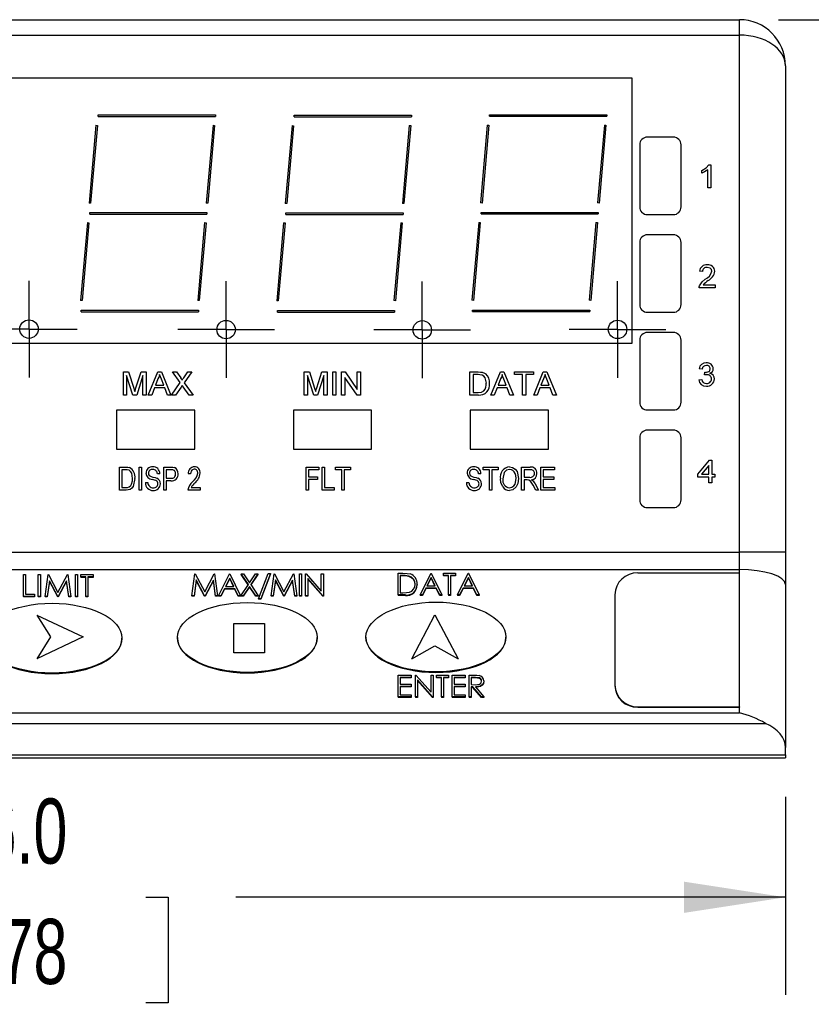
# Model space of a CAD drawing. Header units: millimetres. Extents: x 0 to 559, y 0 to 432.
# Tile 5 of 19: x 151 to 203, y 66 to 130. Entities that reach past the tile are written whole.
import ezdxf

# ---------------------------------------------------------------- set-up
doc = ezdxf.new("R2010")
doc.units = ezdxf.units.MM
doc.header["$LTSCALE"] = 2
doc.linetypes.add('CENTERX2', pattern=[20.32, 12.7, -2.54, 2.54, -2.54])
doc.layers.add('CENTER', color=40, linetype='CENTERX2')
doc.layers.add('DIMENSIONS', color=140, linetype='Continuous', lineweight=25)
doc.styles.add('SLDTEXTSTYLE0', font='TXT', dxfattribs={"width": 0.7})
doc.dimstyles.new('SLDDIMSTYLE0', dxfattribs={"dimtxt": 4.316016, "dimasz": 6.604, "dimexe": 0, "dimexo": 0.0625, "dimgap": 1.079004, "dimtad": 0, "dimtih": 1, "dimtoh": 1, "dimdec": 1, "dimrnd": 1e-09, "dimzin": 4, "dimdsep": 46, "dimtxsty": 'SLDTEXTSTYLE0', "dimsah": 1, "dimcen": 0.09, "dimadec": 0, "dimazin": 1, "dimtfac": 1, "dimtdec": 1, "dimtofl": 0, "dimtmove": 0, "dimatfit": 3, "dimfxl": 0, "dimfrac": 2, "dimtolj": 1, "dimtzin": 12, "dimarcsym": 0})

# ---------------------------------------------------------------- blocks, each defined once
blk = doc.blocks.new('_D')
at = {"layer": 'DIMENSIONS'}
for p, q in [((200.435, 129.998), (219.713, 129.998)), ((213.363, 129.998), (213.363, 113.824)), ((206.951, 105.998), (205.501, 105.998)), ((205.501, 105.998), (205.501, 99.138)), ((219.776, 105.998), (221.225, 105.998)), ((221.225, 105.998), (221.225, 99.138)), ((205.501, 99.138), (206.951, 99.138)), ((221.225, 99.138), (219.776, 99.138)), ((213.363, 81.998), (213.363, 98.172)), ((203.435, 81.998), (219.713, 81.998))]:
    blk.add_line(p, q, dxfattribs=at)
for points in [[(213.363, 129.998), (212.347, 123.394), (214.379, 123.394)], [(213.363, 81.998), (214.379, 88.602), (212.347, 88.602)]]:
    blk.add_solid(points, dxfattribs=at)
at = {"layer": 'DIMENSIONS', "char_height": 4.2333, "attachment_point": 1, "style": 'SLDTEXTSTYLE0'}
for s, insert in [('48.0', (206.951, 112.421)), ('1.89', (206.951, 104.595))]:
    blk.add_mtext(s, dxfattribs=dict(at, insert=insert))
blk = doc.blocks.new('_D_1')
at = {"layer": 'DIMENSIONS'}
for p, q in [((104.895, 79.458), (104.895, 66.586)), ((200.895, 79.458), (200.895, 66.586)), ((104.895, 72.936), (140.633, 72.936)), ((146.482, 72.936), (145.033, 72.936)), ((145.033, 72.936), (145.033, 66.076)), ((159.307, 72.936), (160.757, 72.936)), ((160.757, 72.936), (160.757, 66.076)), ((200.895, 72.936), (165.157, 72.936)), ((145.033, 66.076), (146.482, 66.076)), ((160.757, 66.076), (159.307, 66.076))]:
    blk.add_line(p, q, dxfattribs=at)
for points in [[(104.895, 72.936), (111.499, 71.92), (111.499, 73.952)], [(200.895, 72.936), (194.291, 73.952), (194.291, 71.92)]]:
    blk.add_solid(points, dxfattribs=at)
at = {"layer": 'DIMENSIONS', "char_height": 4.2333, "attachment_point": 1, "style": 'SLDTEXTSTYLE0'}
for s, insert in [('96.0', (146.482, 79.359)), ('3.78', (146.482, 71.533))]:
    blk.add_mtext(s, dxfattribs=dict(at, insert=insert))
blk = doc.blocks.new('SW_CENTERMARKSYMBOL_0')
at = {"layer": 'CENTER', "color": 0}
for p, q in [((0, 2.54), (0, 3.14)), ((0, 0), (0, 2.54)), ((-2.54, 0), (-3.14, 0)), ((0, 0), (-2.54, 0)), ((0, 0), (0, -2.54)), ((0, 0), (2.54, 0)), ((2.54, 0), (3.14, 0)), ((0, -2.54), (0, -3.14))]:
    blk.add_line(p, q, dxfattribs=at)
blk = doc.blocks.new('SW_CENTERMARKSYMBOL_1')
at = {"layer": 'CENTER', "color": 0}
for p, q in [((0, 2.54), (0, 3.14)), ((0, 0), (0, 2.54)), ((-2.54, 0), (-3.14, 0)), ((0, 0), (-2.54, 0)), ((0, 0), (0, -2.54)), ((0, 0), (2.54, 0)), ((2.54, 0), (3.14, 0)), ((0, -2.54), (0, -3.14))]:
    blk.add_line(p, q, dxfattribs=at)
blk = doc.blocks.new('SW_CENTERMARKSYMBOL_2')
at = {"layer": 'CENTER', "color": 0}
for p, q in [((0, 2.54), (0, 3.14)), ((0, 0), (0, 2.54)), ((-2.54, 0), (-3.14, 0)), ((0, 0), (-2.54, 0)), ((0, 0), (0, -2.54)), ((0, 0), (2.54, 0)), ((2.54, 0), (3.14, 0)), ((0, -2.54), (0, -3.14))]:
    blk.add_line(p, q, dxfattribs=at)
blk = doc.blocks.new('SW_CENTERMARKSYMBOL_4')
at = {"layer": 'CENTER', "color": 0}
for p, q in [((0, 2.54), (0, 3.14)), ((0, 0), (0, 2.54)), ((-2.54, 0), (-3.14, 0)), ((0, 0), (-2.54, 0)), ((0, 0), (0, -2.54)), ((0, 0), (2.54, 0)), ((2.54, 0), (3.14, 0)), ((0, -2.54), (0, -3.14))]:
    blk.add_line(p, q, dxfattribs=at)

msp = doc.modelspace()

# ---------------------------------------------------------------- linework, layer by layer
for p, q in [((107.895, 129.998), (197.895, 129.998)), ((197.895, 128.998), (197.895, 129.998)), ((107.895, 128.998), (197.895, 128.998)), ((197.895, 95.384), (197.895, 128.998)), ((200.895, 126.998), (200.895, 95.384)), ((127.405, 126.226), (190.905, 126.226)), ((190.905, 126.226), (190.905, 108.954)), ((156.2, 123.803), (163.82, 123.803)), ((156.2, 123.703), (156.2, 123.803)), ((156.2, 123.703), (163.82, 123.703)), ((163.82, 123.803), (163.82, 123.703)), ((168.953, 123.786), (176.573, 123.786)), ((168.953, 123.686), (168.953, 123.786)), ((168.953, 123.686), (176.573, 123.686)), ((176.573, 123.786), (176.573, 123.686)), ((181.652, 123.815), (189.272, 123.815)), ((181.652, 123.715), (181.652, 123.815)), ((181.652, 123.715), (189.272, 123.715)), ((189.272, 123.815), (189.272, 123.715)), ((156.051, 123.13), (155.608, 118.07)), ((156.15, 123.122), (155.708, 118.061)), ((156.051, 123.13), (156.15, 123.122)), ((163.671, 123.133), (163.228, 118.072)), ((163.771, 123.124), (163.328, 118.064)), ((163.671, 123.133), (163.771, 123.124)), ((168.804, 123.114), (168.361, 118.054)), ((168.903, 123.106), (168.46, 118.045)), ((168.804, 123.114), (168.903, 123.106)), ((176.424, 123.117), (175.981, 118.056)), ((176.523, 123.108), (176.081, 118.048)), ((176.424, 123.117), (176.523, 123.108)), ((181.503, 123.143), (181.06, 118.082)), ((181.602, 123.134), (181.16, 118.074)), ((181.503, 123.143), (181.602, 123.134)), ((189.123, 123.146), (188.68, 118.085)), ((189.222, 123.137), (188.78, 118.076)), ((189.123, 123.146), (189.222, 123.137)), ((193.603, 122.362), (191.913, 122.362)), ((191.413, 121.862), (191.413, 117.822)), ((194.103, 117.822), (194.103, 121.862)), ((195.908, 120.567), (196.031, 120.567)), ((196.031, 120.567), (196.031, 119.067)), ((195.454, 120.014), (195.454, 120.192)), ((195.839, 119.067), (195.839, 120.235)), ((196.031, 119.067), (195.839, 119.067)), ((155.708, 118.061), (155.608, 118.07)), ((163.328, 118.064), (163.228, 118.072)), ((168.46, 118.045), (168.361, 118.054)), ((176.081, 118.048), (175.981, 118.056)), ((181.16, 118.074), (181.06, 118.082)), ((188.78, 118.076), (188.68, 118.085)), ((155.65, 117.353), (155.65, 117.453)), ((155.65, 117.453), (163.27, 117.453)), ((155.65, 117.353), (163.27, 117.353)), ((163.27, 117.453), (163.27, 117.353)), ((168.403, 117.436), (176.023, 117.436)), ((168.403, 117.336), (168.403, 117.436)), ((168.403, 117.336), (176.023, 117.336)), ((176.023, 117.436), (176.023, 117.336)), ((181.102, 117.465), (188.722, 117.465)), ((181.102, 117.365), (181.102, 117.465)), ((181.102, 117.365), (188.722, 117.365)), ((188.722, 117.465), (188.722, 117.365)), ((191.913, 117.322), (193.603, 117.322)), ((155.497, 116.805), (155.055, 111.744)), ((155.597, 116.796), (155.154, 111.735)), ((155.497, 116.805), (155.597, 116.796)), ((163.117, 116.807), (162.675, 111.746)), ((163.217, 116.798), (162.774, 111.738)), ((163.117, 116.807), (163.217, 116.798)), ((168.25, 116.788), (167.807, 111.728)), ((168.35, 116.78), (167.907, 111.719)), ((168.25, 116.788), (168.35, 116.78)), ((175.87, 116.791), (175.428, 111.73)), ((175.97, 116.782), (175.527, 111.722)), ((175.87, 116.791), (175.97, 116.782)), ((180.949, 116.817), (180.506, 111.756)), ((181.049, 116.808), (180.606, 111.748)), ((180.949, 116.817), (181.049, 116.808)), ((188.569, 116.82), (188.127, 111.759)), ((188.669, 116.811), (188.226, 111.75)), ((188.569, 116.82), (188.669, 116.811)), ((193.603, 116.012), (191.913, 116.012)), ((191.413, 115.512), (191.413, 111.472)), ((194.103, 111.472), (194.103, 115.512)), ((195.493, 113.617), (195.301, 113.636)), ((195.532, 112.752), (196.32, 112.752)), ((196.32, 112.752), (196.32, 112.559)), ((196.32, 112.559), (195.281, 112.559)), ((155.154, 111.735), (155.055, 111.744)), ((162.774, 111.738), (162.675, 111.746)), ((167.907, 111.719), (167.807, 111.728)), ((175.527, 111.722), (175.428, 111.73)), ((180.606, 111.748), (180.506, 111.756)), ((188.226, 111.75), (188.127, 111.759)), ((155.1, 111.003), (155.1, 111.103)), ((155.1, 111.103), (162.72, 111.103)), ((155.1, 111.003), (162.72, 111.003)), ((162.72, 111.103), (162.72, 111.003)), ((167.853, 111.086), (175.473, 111.086)), ((167.853, 110.986), (167.853, 111.086)), ((167.853, 110.986), (175.473, 110.986)), ((175.473, 111.086), (175.473, 110.986)), ((180.552, 111.115), (188.172, 111.115)), ((180.552, 111.015), (180.552, 111.115)), ((180.552, 111.015), (188.172, 111.015)), ((188.172, 111.115), (188.172, 111.015)), ((191.913, 110.972), (193.603, 110.972)), ((193.603, 109.661), (191.913, 109.661)), ((190.905, 108.954), (127.405, 108.954)), ((191.413, 109.161), (191.413, 105.121)), ((194.103, 105.121), (194.103, 109.161)), ((157.838, 105.592), (157.838, 107.092)), ((157.838, 107.092), (158.174, 107.092)), ((158.174, 107.092), (158.51, 106.04)), ((158.652, 106.058), (158.985, 107.092)), ((158.985, 107.092), (159.318, 107.092)), ((159.318, 107.092), (159.318, 105.592)), ((159.458, 105.592), (160.076, 107.092)), ((160.076, 107.092), (160.311, 107.092)), ((160.311, 107.092), (160.928, 105.592)), ((161.534, 106.399), (161.04, 107.092)), ((161.04, 107.092), (161.297, 107.092)), ((161.297, 107.092), (161.572, 106.706)), ((161.762, 106.719), (162.027, 107.092)), ((162.29, 107.092), (161.794, 106.394)), ((162.027, 107.092), (162.29, 107.092)), ((169.602, 105.592), (169.602, 107.092)), ((169.602, 107.092), (169.938, 107.092)), ((169.938, 107.092), (170.275, 106.04)), ((170.416, 106.058), (170.749, 107.092)), ((170.749, 107.092), (171.083, 107.092)), ((171.083, 107.092), (171.083, 105.592)), ((171.448, 107.092), (171.66, 107.092)), ((171.448, 105.592), (171.448, 107.092)), ((171.66, 107.092), (171.66, 105.592)), ((172.025, 105.592), (172.025, 107.092)), ((172.025, 107.092), (172.25, 107.092)), ((172.25, 107.092), (173.044, 105.946)), ((173.044, 105.946), (173.044, 107.092)), ((173.044, 107.092), (173.256, 107.092)), ((173.256, 107.092), (173.256, 105.592)), ((180.364, 105.592), (180.364, 107.092)), ((180.364, 107.092), (180.901, 107.092)), ((180.901, 106.919), (180.575, 106.919)), ((180.575, 106.919), (180.575, 105.766)), ((181.735, 105.592), (182.352, 107.092)), ((182.352, 107.092), (182.587, 107.092)), ((182.587, 107.092), (183.205, 105.592)), ((183.268, 106.919), (183.268, 107.092)), ((183.268, 107.092), (184.518, 107.092)), ((183.787, 106.919), (183.268, 106.919)), ((183.787, 105.592), (183.787, 106.919)), ((184.518, 106.919), (183.999, 106.919)), ((183.999, 106.919), (183.999, 105.592)), ((184.518, 107.092), (184.518, 106.919)), ((184.523, 105.592), (185.14, 107.092)), ((185.14, 107.092), (185.376, 107.092)), ((185.376, 107.092), (185.993, 105.592)), ((195.468, 107.282), (195.276, 107.301)), ((195.637, 106.897), (195.659, 107.07)), ((158.448, 105.592), (158.049, 106.862)), ((158.049, 106.862), (158.049, 105.592)), ((159.107, 106.862), (158.706, 105.592)), ((159.107, 105.592), (159.107, 106.862)), ((160.089, 106.647), (159.927, 106.227)), ((160.46, 106.227), (160.309, 106.617)), ((160.963, 105.592), (161.534, 106.399)), ((161.794, 106.394), (162.366, 105.592)), ((170.213, 105.592), (169.814, 106.862)), ((169.814, 106.862), (169.814, 105.592)), ((170.871, 106.862), (170.47, 105.592)), ((170.871, 105.592), (170.871, 106.862)), ((173.031, 105.592), (172.237, 106.74)), ((172.237, 106.74), (172.237, 105.592)), ((182.365, 106.647), (182.204, 106.227)), ((182.736, 106.227), (182.585, 106.617)), ((185.154, 106.647), (184.992, 106.227)), ((185.524, 106.227), (185.374, 106.617)), ((195.256, 106.589), (195.449, 106.608)), ((159.861, 106.054), (159.684, 105.592)), ((160.526, 106.054), (159.861, 106.054)), ((159.927, 106.227), (160.46, 106.227)), ((160.703, 105.592), (160.526, 106.054)), ((161.596, 106.114), (161.226, 105.592)), ((162.109, 105.592), (161.735, 106.117)), ((180.575, 105.766), (180.907, 105.766)), ((182.138, 106.054), (181.96, 105.592)), ((182.802, 106.054), (182.138, 106.054)), ((182.204, 106.227), (182.736, 106.227)), ((182.979, 105.592), (182.802, 106.054)), ((184.926, 106.054), (184.749, 105.592)), ((185.59, 106.054), (184.926, 106.054)), ((184.992, 106.227), (185.524, 106.227)), ((185.768, 105.592), (185.59, 106.054)), ((158.049, 105.592), (157.838, 105.592)), ((158.706, 105.592), (158.448, 105.592)), ((159.318, 105.592), (159.107, 105.592)), ((159.684, 105.592), (159.458, 105.592)), ((160.928, 105.592), (160.703, 105.592)), ((161.226, 105.592), (160.963, 105.592)), ((162.366, 105.592), (162.109, 105.592)), ((169.814, 105.592), (169.602, 105.592)), ((170.47, 105.592), (170.213, 105.592)), ((171.083, 105.592), (170.871, 105.592)), ((171.66, 105.592), (171.448, 105.592)), ((172.237, 105.592), (172.025, 105.592)), ((173.256, 105.592), (173.031, 105.592)), ((180.926, 105.592), (180.364, 105.592)), ((181.96, 105.592), (181.735, 105.592)), ((183.205, 105.592), (182.979, 105.592)), ((183.999, 105.592), (183.787, 105.592)), ((184.749, 105.592), (184.523, 105.592)), ((185.993, 105.592), (185.768, 105.592)), ((157.396, 104.616), (157.396, 102.076)), ((162.476, 104.616), (157.396, 104.616)), ((162.476, 102.076), (162.476, 104.616)), ((168.896, 104.616), (168.896, 102.076)), ((173.976, 104.616), (168.896, 104.616)), ((173.976, 102.076), (173.976, 104.616)), ((185.476, 104.616), (180.396, 104.616)), ((180.396, 104.616), (180.396, 102.076)), ((185.476, 102.076), (185.476, 104.616)), ((191.913, 104.621), (193.603, 104.621)), ((193.603, 103.311), (191.913, 103.311)), ((191.413, 102.811), (191.413, 98.771)), ((194.103, 98.771), (194.103, 102.811)), ((157.396, 102.076), (162.476, 102.076)), ((168.896, 102.076), (173.976, 102.076)), ((180.396, 102.076), (185.476, 102.076)), ((195.197, 100.442), (195.947, 101.365)), ((195.947, 101.365), (196.101, 101.365)), ((196.101, 101.365), (196.101, 100.442)), ((157.575, 99.409), (157.575, 100.909)), ((157.575, 100.909), (157.998, 100.909)), ((157.994, 100.733), (157.731, 100.733)), ((157.731, 100.733), (157.731, 99.584)), ((158.861, 100.909), (159.017, 100.909)), ((158.861, 99.409), (158.861, 100.909)), ((159.017, 100.909), (159.017, 99.409)), ((160.458, 99.409), (160.458, 100.909)), ((160.458, 100.909), (160.92, 100.909)), ((160.937, 100.733), (160.614, 100.733)), ((160.614, 100.733), (160.614, 100.188)), ((169.718, 100.909), (170.555, 100.909)), ((169.718, 99.409), (169.718, 100.909)), ((170.555, 100.733), (169.873, 100.733)), ((169.873, 100.733), (169.873, 100.266)), ((170.555, 100.909), (170.555, 100.733)), ((170.769, 100.909), (170.925, 100.909)), ((170.769, 99.409), (170.769, 100.909)), ((170.925, 100.909), (170.925, 99.584)), ((171.627, 100.909), (172.601, 100.909)), ((171.627, 100.733), (171.627, 100.909)), ((172.036, 100.733), (171.627, 100.733)), ((172.036, 99.409), (172.036, 100.733)), ((172.601, 100.733), (172.192, 100.733)), ((172.192, 100.733), (172.192, 99.409)), ((172.601, 100.909), (172.601, 100.733)), ((181.243, 100.733), (181.243, 100.909)), ((181.243, 100.909), (182.217, 100.909)), ((181.652, 100.733), (181.243, 100.733)), ((181.652, 99.409), (181.652, 100.733)), ((181.808, 100.733), (181.808, 99.409)), ((182.217, 100.733), (181.808, 100.733)), ((182.217, 100.909), (182.217, 100.733)), ((183.737, 99.409), (183.737, 100.909)), ((183.737, 100.909), (184.288, 100.909)), ((184.299, 100.733), (183.893, 100.733)), ((183.893, 100.733), (183.893, 100.246)), ((184.984, 100.909), (185.88, 100.909)), ((184.984, 99.409), (184.984, 100.909)), ((185.88, 100.733), (185.139, 100.733)), ((185.139, 100.733), (185.139, 100.266)), ((185.88, 100.909), (185.88, 100.733)), ((195.909, 101.017), (195.441, 100.442)), ((195.909, 100.442), (195.909, 101.017)), ((159.27, 99.896), (159.426, 99.915)), ((160.205, 100.48), (160.049, 100.461)), ((160.614, 100.188), (160.94, 100.188)), ((160.931, 100.013), (160.614, 100.013)), ((160.614, 100.013), (160.614, 99.409)), ((162.212, 100.461), (162.056, 100.48)), ((169.873, 100.266), (170.458, 100.266)), ((170.458, 100.091), (169.873, 100.091)), ((169.873, 100.091), (169.873, 99.409)), ((170.458, 100.266), (170.458, 100.091)), ((180.152, 99.896), (180.308, 99.915)), ((181.087, 100.48), (180.932, 100.461)), ((183.893, 100.246), (184.258, 100.246)), ((184.091, 100.071), (183.893, 100.071)), ((183.893, 100.071), (183.893, 99.409)), ((185.139, 100.266), (185.841, 100.266)), ((185.841, 100.091), (185.139, 100.091)), ((185.139, 100.091), (185.139, 99.584)), ((185.841, 100.266), (185.841, 100.091)), ((195.197, 100.249), (195.197, 100.442)), ((195.909, 100.249), (195.197, 100.249)), ((195.441, 100.442), (195.909, 100.442)), ((195.909, 99.884), (195.909, 100.249)), ((196.101, 99.884), (195.909, 99.884)), ((196.101, 100.442), (196.294, 100.442)), ((196.294, 100.249), (196.101, 100.249)), ((196.101, 100.249), (196.101, 99.884)), ((196.294, 100.442), (196.294, 100.249)), ((158.017, 99.409), (157.575, 99.409)), ((157.731, 99.584), (157.999, 99.584)), ((159.017, 99.409), (158.861, 99.409)), ((160.614, 99.409), (160.458, 99.409)), ((162.835, 99.409), (162.036, 99.409)), ((162.251, 99.584), (162.835, 99.584)), ((162.835, 99.584), (162.835, 99.409)), ((169.873, 99.409), (169.718, 99.409)), ((171.549, 99.409), (170.769, 99.409)), ((170.925, 99.584), (171.549, 99.584)), ((171.549, 99.584), (171.549, 99.409)), ((172.192, 99.409), (172.036, 99.409)), ((181.808, 99.409), (181.652, 99.409)), ((183.893, 99.409), (183.737, 99.409)), ((184.651, 99.409), (184.477, 99.73)), ((184.608, 99.819), (184.828, 99.409)), ((184.828, 99.409), (184.651, 99.409)), ((185.899, 99.409), (184.984, 99.409)), ((185.139, 99.584), (185.899, 99.584)), ((185.899, 99.584), (185.899, 99.409)), ((191.913, 98.271), (193.603, 98.271)), ((107.895, 95.384), (197.895, 95.384)), ((197.895, 94.244), (197.895, 95.384)), ((200.895, 95.384), (197.895, 95.384)), ((200.895, 95.384), (200.895, 93.267)), ((107.895, 94.244), (197.895, 94.244)), ((197.895, 94.029), (197.895, 94.244)), ((151.343, 93.915), (151.478, 93.915)), ((151.343, 92.497), (151.343, 93.915)), ((151.478, 93.915), (151.478, 92.642)), ((152.305, 93.915), (152.439, 93.915)), ((152.305, 92.497), (152.305, 93.915)), ((152.439, 93.915), (152.439, 92.497)), ((152.747, 92.497), (152.945, 93.915)), ((153.026, 93.52), (152.883, 92.497)), ((153.026, 93.487), (152.883, 92.464)), ((152.945, 93.915), (152.964, 93.915)), ((152.964, 93.915), (153.584, 92.751)), ((153.57, 92.497), (153.026, 93.52)), ((153.026, 93.52), (153.026, 93.487)), ((153.57, 92.464), (153.026, 93.487)), ((153.584, 92.751), (154.202, 93.915)), ((154.141, 93.517), (153.6, 92.497)), ((154.141, 93.485), (153.6, 92.464)), ((154.285, 92.497), (154.141, 93.517)), ((154.141, 93.517), (154.141, 93.485)), ((154.285, 92.464), (154.141, 93.485)), ((154.202, 93.915), (154.221, 93.915)), ((154.221, 93.915), (154.42, 92.497)), ((154.728, 93.915), (154.863, 93.915)), ((154.728, 92.497), (154.728, 93.915)), ((154.863, 93.915), (154.863, 92.497)), ((155.074, 93.77), (155.074, 93.915)), ((155.074, 93.915), (155.863, 93.915)), ((155.401, 93.77), (155.074, 93.77)), ((155.074, 93.77), (155.074, 93.737)), ((155.401, 93.737), (155.074, 93.737)), ((155.401, 92.497), (155.401, 93.77)), ((155.863, 93.77), (155.536, 93.77)), ((155.536, 93.77), (155.536, 92.497)), ((155.863, 93.737), (155.536, 93.737)), ((155.863, 93.915), (155.863, 93.77)), ((155.863, 93.77), (155.863, 93.737)), ((162.296, 92.544), (162.494, 93.962)), ((162.575, 93.567), (162.431, 92.544)), ((162.575, 93.534), (162.431, 92.511)), ((162.494, 93.962), (162.513, 93.962)), ((162.513, 93.962), (163.132, 92.799)), ((162.575, 93.567), (162.575, 93.534)), ((163.118, 92.544), (162.575, 93.567)), ((163.118, 92.511), (162.575, 93.534)), ((163.132, 92.799), (163.75, 93.962)), ((163.69, 93.565), (163.149, 92.544)), ((163.69, 93.532), (163.149, 92.511)), ((163.69, 93.565), (163.69, 93.532)), ((163.834, 92.544), (163.69, 93.565)), ((163.834, 92.511), (163.69, 93.532)), ((163.75, 93.962), (163.77, 93.962)), ((163.77, 93.962), (163.969, 92.544)), ((164.034, 92.544), (164.746, 93.962)), ((164.754, 93.686), (164.482, 93.144)), ((164.754, 93.653), (164.499, 93.144)), ((164.746, 93.962), (164.765, 93.962)), ((165.018, 93.144), (164.754, 93.686)), ((164.754, 93.686), (164.754, 93.653)), ((165.003, 93.144), (164.754, 93.653)), ((164.765, 93.962), (165.457, 92.544)), ((165.494, 93.962), (165.649, 93.962)), ((165.964, 93.267), (165.494, 93.962)), ((165.494, 93.962), (165.494, 93.93)), ((165.953, 93.251), (165.494, 93.93)), ((165.649, 93.962), (166.042, 93.382)), ((166.042, 93.382), (166.435, 93.962)), ((166.59, 93.962), (166.12, 93.267)), ((166.59, 93.93), (166.131, 93.251)), ((166.435, 93.962), (166.59, 93.962)), ((166.59, 93.962), (166.59, 93.93)), ((166.627, 92.344), (167.254, 93.999)), ((167.396, 93.999), (166.768, 92.344)), ((167.396, 93.966), (166.768, 92.311)), ((167.254, 93.999), (167.396, 93.999)), ((167.396, 93.999), (167.396, 93.966)), ((167.442, 92.544), (167.64, 93.962)), ((167.721, 93.567), (167.578, 92.544)), ((167.721, 93.534), (167.578, 92.511)), ((167.64, 93.962), (167.659, 93.962)), ((167.659, 93.962), (168.279, 92.799)), ((167.721, 93.567), (167.721, 93.534)), ((168.264, 92.544), (167.721, 93.567)), ((168.264, 92.511), (167.721, 93.534)), ((168.279, 92.799), (168.896, 93.962)), ((168.836, 93.565), (168.295, 92.544)), ((168.836, 93.532), (168.295, 92.511)), ((168.836, 93.565), (168.836, 93.532)), ((168.98, 92.544), (168.836, 93.565)), ((168.98, 92.511), (168.836, 93.532)), ((168.896, 93.962), (168.916, 93.962)), ((168.916, 93.962), (169.115, 92.544)), ((169.296, 93.962), (169.43, 93.962)), ((169.296, 92.544), (169.296, 93.962)), ((169.43, 93.962), (169.43, 92.544)), ((169.688, 92.544), (169.688, 93.962)), ((169.688, 93.962), (169.716, 93.962)), ((169.716, 93.962), (170.707, 92.846)), ((170.811, 92.544), (169.823, 93.658)), ((169.823, 93.658), (169.823, 92.544)), ((170.811, 92.511), (169.823, 93.625)), ((170.707, 92.846), (170.707, 93.962)), ((170.707, 93.962), (170.842, 93.962)), ((170.842, 93.962), (170.842, 92.544)), ((175.71, 92.591), (175.71, 94.01)), ((175.71, 94.01), (176.013, 94.01)), ((175.95, 93.864), (175.845, 93.864)), ((175.845, 93.864), (175.845, 92.737)), ((175.95, 93.832), (175.845, 93.832)), ((175.95, 93.864), (175.95, 93.832)), ((176.411, 93.824), (176.411, 93.792)), ((177.133, 92.591), (177.845, 94.01)), ((177.853, 93.733), (177.581, 93.191)), ((177.853, 93.701), (177.597, 93.191)), ((177.845, 94.01), (177.864, 94.01)), ((178.117, 93.191), (177.853, 93.733)), ((177.853, 93.733), (177.853, 93.701)), ((178.101, 93.191), (177.853, 93.701)), ((177.864, 94.01), (178.556, 92.591)), ((178.652, 93.864), (178.652, 94.01)), ((178.652, 94.01), (179.441, 94.01)), ((178.979, 93.864), (178.652, 93.864)), ((178.652, 93.864), (178.652, 93.832)), ((178.979, 93.832), (178.652, 93.832)), ((178.979, 92.591), (178.979, 93.864)), ((179.441, 93.864), (179.114, 93.864)), ((179.114, 93.864), (179.114, 92.591)), ((179.441, 93.832), (179.114, 93.832)), ((179.441, 94.01), (179.441, 93.864)), ((179.441, 93.864), (179.441, 93.832)), ((179.556, 92.591), (180.268, 94.01)), ((180.276, 93.733), (180.004, 93.191)), ((180.276, 93.701), (180.02, 93.191)), ((180.268, 94.01), (180.287, 94.01)), ((180.54, 93.191), (180.276, 93.733)), ((180.276, 93.733), (180.276, 93.701)), ((180.524, 93.191), (180.276, 93.701)), ((180.287, 94.01), (180.979, 92.591)), ((191.295, 94.029), (197.895, 94.029)), ((197.895, 85.33), (197.895, 94.029)), ((164.409, 92.999), (164.181, 92.544)), ((164.409, 92.966), (164.181, 92.511)), ((165.089, 92.999), (164.409, 92.999)), ((164.409, 92.999), (164.409, 92.966)), ((165.089, 92.966), (164.409, 92.966)), ((164.482, 93.144), (165.018, 93.144)), ((165.311, 92.544), (165.089, 92.999)), ((165.089, 92.999), (165.089, 92.966)), ((165.311, 92.511), (165.089, 92.966)), ((165.475, 92.544), (165.964, 93.267)), ((166.042, 93.153), (165.63, 92.544)), ((166.042, 93.12), (165.63, 92.511)), ((166.454, 92.544), (166.042, 93.153)), ((166.042, 93.153), (166.042, 93.12)), ((166.454, 92.511), (166.042, 93.12)), ((166.12, 93.267), (166.609, 92.544)), ((176.941, 93.283), (176.941, 93.25)), ((177.508, 93.046), (177.28, 92.591)), ((177.508, 93.013), (177.28, 92.559)), ((178.188, 93.046), (177.508, 93.046)), ((177.508, 93.046), (177.508, 93.013)), ((178.188, 93.013), (177.508, 93.013)), ((177.581, 93.191), (178.117, 93.191)), ((178.41, 92.591), (178.188, 93.046)), ((178.188, 93.046), (178.188, 93.013)), ((178.41, 92.559), (178.188, 93.013)), ((179.931, 93.046), (179.703, 92.591)), ((179.931, 93.013), (179.703, 92.559)), ((179.931, 93.046), (179.931, 93.013)), ((180.611, 93.046), (179.931, 93.046)), ((180.611, 93.013), (179.931, 93.013)), ((180.004, 93.191), (180.54, 93.191)), ((180.611, 93.046), (180.611, 93.013)), ((180.833, 92.591), (180.611, 93.046)), ((180.833, 92.559), (180.611, 93.013)), ((200.895, 93.267), (200.895, 82.68)), ((152.055, 92.497), (151.343, 92.497)), ((151.343, 92.497), (151.343, 92.464)), ((152.055, 92.464), (151.343, 92.464)), ((151.478, 92.642), (152.055, 92.642)), ((152.055, 92.642), (152.055, 92.497)), ((152.055, 92.497), (152.055, 92.464)), ((152.305, 92.497), (152.305, 92.464)), ((152.439, 92.497), (152.305, 92.497)), ((152.439, 92.464), (152.305, 92.464)), ((152.439, 92.497), (152.439, 92.464)), ((152.883, 92.497), (152.747, 92.497)), ((152.747, 92.497), (152.747, 92.464)), ((152.883, 92.464), (152.747, 92.464)), ((152.883, 92.497), (152.883, 92.464)), ((153.6, 92.497), (153.57, 92.497)), ((153.57, 92.497), (153.57, 92.464)), ((153.6, 92.464), (153.57, 92.464)), ((153.6, 92.497), (153.6, 92.464)), ((154.42, 92.497), (154.285, 92.497)), ((154.285, 92.497), (154.285, 92.464)), ((154.42, 92.464), (154.285, 92.464)), ((154.42, 92.497), (154.42, 92.464)), ((154.728, 92.497), (154.728, 92.464)), ((154.863, 92.497), (154.728, 92.497)), ((154.863, 92.464), (154.728, 92.464)), ((154.863, 92.497), (154.863, 92.464)), ((155.536, 92.497), (155.401, 92.497)), ((155.401, 92.497), (155.401, 92.464)), ((155.536, 92.464), (155.401, 92.464)), ((155.536, 92.497), (155.536, 92.464)), ((162.431, 92.544), (162.296, 92.544)), ((162.296, 92.544), (162.296, 92.511)), ((162.431, 92.511), (162.296, 92.511)), ((162.431, 92.544), (162.431, 92.511)), ((163.118, 92.544), (163.118, 92.511)), ((163.149, 92.544), (163.118, 92.544)), ((163.149, 92.511), (163.118, 92.511)), ((163.149, 92.544), (163.149, 92.511)), ((163.834, 92.544), (163.834, 92.511)), ((163.969, 92.544), (163.834, 92.544)), ((163.969, 92.511), (163.834, 92.511)), ((163.969, 92.544), (163.969, 92.511)), ((164.181, 92.544), (164.034, 92.544)), ((164.034, 92.544), (164.034, 92.511)), ((164.181, 92.511), (164.034, 92.511)), ((164.181, 92.544), (164.181, 92.511)), ((165.457, 92.544), (165.311, 92.544)), ((165.311, 92.544), (165.311, 92.511)), ((165.457, 92.511), (165.311, 92.511)), ((165.457, 92.544), (165.457, 92.511)), ((165.63, 92.544), (165.475, 92.544)), ((165.475, 92.544), (165.475, 92.511)), ((165.63, 92.511), (165.475, 92.511)), ((165.63, 92.544), (165.63, 92.511)), ((166.609, 92.544), (166.454, 92.544)), ((166.454, 92.544), (166.454, 92.511)), ((166.609, 92.511), (166.454, 92.511)), ((166.609, 92.544), (166.609, 92.511)), ((166.768, 92.344), (166.627, 92.344)), ((166.627, 92.344), (166.627, 92.311)), ((166.768, 92.311), (166.627, 92.311)), ((166.768, 92.344), (166.768, 92.311)), ((167.442, 92.544), (167.442, 92.511)), ((167.578, 92.544), (167.442, 92.544)), ((167.578, 92.511), (167.442, 92.511)), ((167.578, 92.544), (167.578, 92.511)), ((168.264, 92.544), (168.264, 92.511)), ((168.295, 92.544), (168.264, 92.544)), ((168.295, 92.511), (168.264, 92.511)), ((168.295, 92.544), (168.295, 92.511)), ((168.98, 92.544), (168.98, 92.511)), ((169.115, 92.544), (168.98, 92.544)), ((169.115, 92.511), (168.98, 92.511)), ((169.115, 92.544), (169.115, 92.511)), ((169.296, 92.544), (169.296, 92.511)), ((169.43, 92.544), (169.296, 92.544)), ((169.43, 92.511), (169.296, 92.511)), ((169.43, 92.544), (169.43, 92.511)), ((169.823, 92.544), (169.688, 92.544)), ((169.688, 92.544), (169.688, 92.511)), ((169.823, 92.511), (169.688, 92.511)), ((169.823, 92.544), (169.823, 92.511)), ((170.842, 92.544), (170.811, 92.544)), ((170.811, 92.544), (170.811, 92.511)), ((170.842, 92.511), (170.811, 92.511)), ((170.842, 92.544), (170.842, 92.511)), ((176.175, 92.591), (175.71, 92.591)), ((175.71, 92.591), (175.71, 92.559)), ((176.175, 92.559), (175.71, 92.559)), ((175.845, 92.737), (176.017, 92.737)), ((176.175, 92.591), (176.175, 92.559)), ((177.28, 92.591), (177.133, 92.591)), ((177.133, 92.591), (177.133, 92.559)), ((177.28, 92.559), (177.133, 92.559)), ((177.28, 92.591), (177.28, 92.559)), ((178.556, 92.591), (178.41, 92.591)), ((178.41, 92.591), (178.41, 92.559)), ((178.556, 92.559), (178.41, 92.559)), ((178.556, 92.591), (178.556, 92.559)), ((178.979, 92.591), (178.979, 92.559)), ((179.114, 92.591), (178.979, 92.591)), ((179.114, 92.559), (178.979, 92.559)), ((179.114, 92.591), (179.114, 92.559)), ((179.703, 92.591), (179.556, 92.591)), ((179.556, 92.591), (179.556, 92.559)), ((179.703, 92.559), (179.556, 92.559)), ((179.703, 92.591), (179.703, 92.559)), ((180.833, 92.591), (180.833, 92.559)), ((180.979, 92.591), (180.833, 92.591)), ((180.979, 92.559), (180.833, 92.559)), ((180.979, 92.591), (180.979, 92.559)), ((189.795, 92.61), (189.795, 86.748)), ((152.218, 91.29), (155.228, 89.881)), ((152.218, 91.29), (153.108, 89.881)), ((152.218, 91.29), (153.108, 89.881)), ((152.218, 91.29), (155.228, 89.881)), ((176.591, 88.451), (178.081, 91.297)), ((176.591, 88.451), (178.081, 91.297)), ((178.081, 91.297), (179.601, 88.451)), ((178.081, 91.297), (179.601, 88.451)), ((165.018, 90.732), (167.018, 90.732)), ((165.018, 88.841), (165.018, 90.732)), ((165.018, 90.732), (167.018, 90.732)), ((165.018, 88.841), (165.018, 90.732)), ((167.018, 90.732), (167.018, 88.841)), ((167.018, 90.732), (167.018, 88.841)), ((153.108, 89.881), (152.218, 88.444)), ((155.228, 89.881), (152.218, 88.444)), ((155.228, 89.881), (152.218, 88.444)), ((153.108, 89.881), (152.218, 88.444)), ((157.748, 89.751), (157.748, 89.784)), ((161.348, 89.831), (161.348, 89.798)), ((170.448, 89.798), (170.448, 89.831)), ((173.611, 89.86), (173.611, 89.828)), ((182.711, 89.828), (182.711, 89.86)), ((176.591, 88.451), (178.081, 89.293)), ((176.591, 88.451), (178.081, 89.293)), ((178.081, 89.293), (179.601, 88.451)), ((178.081, 89.293), (179.601, 88.451)), ((167.018, 88.841), (165.018, 88.841)), ((167.018, 88.841), (165.018, 88.841)), ((175.711, 87.379), (176.557, 87.379)), ((175.711, 85.961), (175.711, 87.379)), ((176.557, 87.233), (175.845, 87.233)), ((175.845, 87.233), (175.845, 86.797)), ((176.557, 87.201), (175.845, 87.201)), ((176.557, 87.379), (176.557, 87.233)), ((176.557, 87.233), (176.557, 87.201)), ((176.826, 87.379), (176.854, 87.379)), ((176.826, 85.961), (176.826, 87.379)), ((176.854, 87.379), (177.845, 86.263)), ((177.949, 85.961), (176.961, 87.074)), ((176.961, 87.074), (176.961, 85.961)), ((177.845, 86.263), (177.845, 87.379)), ((177.845, 87.379), (177.98, 87.379)), ((177.98, 87.379), (177.98, 85.961)), ((178.191, 87.233), (178.191, 87.379)), ((178.191, 87.379), (178.98, 87.379)), ((178.518, 87.233), (178.191, 87.233)), ((178.191, 87.233), (178.191, 87.201)), ((178.518, 87.201), (178.191, 87.201)), ((178.518, 85.961), (178.518, 87.233)), ((178.98, 87.233), (178.653, 87.233)), ((178.653, 87.233), (178.653, 85.961)), ((178.98, 87.201), (178.653, 87.201)), ((178.98, 87.379), (178.98, 87.233)), ((178.98, 87.233), (178.98, 87.201)), ((179.211, 87.379), (180.057, 87.379)), ((179.211, 85.961), (179.211, 87.379)), ((180.057, 87.233), (179.345, 87.233)), ((179.345, 87.233), (179.345, 86.797)), ((180.057, 87.201), (179.345, 87.201)), ((180.057, 87.379), (180.057, 87.233)), ((180.057, 87.233), (180.057, 87.201)), ((180.326, 87.379), (180.626, 87.379)), ((180.326, 85.961), (180.326, 87.379)), ((180.742, 87.233), (180.461, 87.233)), ((180.461, 87.233), (180.461, 86.761)), ((180.742, 87.201), (180.461, 87.201)), ((180.742, 87.233), (180.742, 87.201)), ((175.845, 86.797), (176.557, 86.797)), ((176.557, 86.652), (175.845, 86.652)), ((175.845, 86.652), (175.845, 86.106)), ((176.557, 86.619), (175.845, 86.619)), ((176.557, 86.797), (176.557, 86.652)), ((176.557, 86.652), (176.557, 86.619)), ((177.949, 85.928), (176.961, 87.042)), ((179.345, 86.797), (180.057, 86.797)), ((180.057, 86.652), (179.345, 86.652)), ((179.345, 86.652), (179.345, 86.106)), ((180.057, 86.619), (179.345, 86.619)), ((180.057, 86.797), (180.057, 86.652)), ((180.057, 86.652), (180.057, 86.619)), ((180.461, 86.761), (180.735, 86.759)), ((180.57, 86.615), (180.461, 86.615)), ((180.461, 86.615), (180.461, 85.961)), ((180.57, 86.583), (180.461, 86.583)), ((180.57, 86.615), (180.57, 86.583)), ((181.121, 85.961), (180.57, 86.615)), ((181.121, 85.928), (180.57, 86.583)), ((180.736, 86.615), (181.288, 85.961)), ((181.268, 87), (181.268, 86.967)), ((189.795, 86.748), (189.795, 86.715)), ((176.557, 85.961), (175.711, 85.961)), ((175.711, 85.961), (175.711, 85.928)), ((176.557, 85.928), (175.711, 85.928)), ((175.845, 86.106), (176.557, 86.106)), ((176.557, 86.106), (176.557, 85.961)), ((176.557, 85.961), (176.557, 85.928)), ((176.961, 85.961), (176.826, 85.961)), ((176.826, 85.961), (176.826, 85.928)), ((176.961, 85.928), (176.826, 85.928)), ((176.961, 85.961), (176.961, 85.928)), ((177.949, 85.961), (177.949, 85.928)), ((177.98, 85.961), (177.949, 85.961)), ((177.98, 85.928), (177.949, 85.928)), ((177.98, 85.961), (177.98, 85.928)), ((178.653, 85.961), (178.518, 85.961)), ((178.518, 85.961), (178.518, 85.928)), ((178.653, 85.928), (178.518, 85.928)), ((178.653, 85.961), (178.653, 85.928)), ((180.057, 85.961), (179.211, 85.961)), ((179.211, 85.961), (179.211, 85.928)), ((180.057, 85.928), (179.211, 85.928)), ((179.345, 86.106), (180.057, 86.106)), ((180.057, 86.106), (180.057, 85.961)), ((180.057, 85.961), (180.057, 85.928)), ((180.326, 85.961), (180.326, 85.928)), ((180.461, 85.961), (180.326, 85.961)), ((180.461, 85.928), (180.326, 85.928)), ((180.461, 85.961), (180.461, 85.928)), ((181.121, 85.961), (181.121, 85.928)), ((181.288, 85.961), (181.121, 85.961)), ((181.288, 85.928), (181.121, 85.928)), ((181.288, 85.961), (181.288, 85.928)), ((191.295, 85.33), (197.895, 85.33)), ((191.295, 85.33), (191.295, 85.297)), ((191.295, 85.297), (197.895, 85.297)), ((197.895, 85.33), (197.895, 85.297)), ((197.895, 84.933), (197.895, 85.297)), ((107.895, 84.933), (197.895, 84.933)), ((106.197, 84.245), (199.593, 84.245)), ((200.895, 82.205), (200.895, 82.68)), ((104.895, 82.205), (200.895, 82.205)), ((104.895, 81.998), (200.895, 81.998)), ((200.895, 82.205), (200.895, 81.998))]:
    msp.add_line(p, q)
at = {"flags": 128}
for points in [[(195.454, 120.192), (195.738, 120.368), (195.908, 120.567)], [(195.839, 120.235), (195.633, 120.096), (195.454, 120.014)], [(196.108, 113.642), (196.076, 113.757), (195.989, 113.841), (195.807, 113.886)], [(195.281, 112.559), (195.287, 112.635), (195.303, 112.692)], [(195.303, 112.692), (195.481, 112.955), (195.673, 113.117)], [(160.193, 106.919), (160.144, 106.763), (160.089, 106.647)], [(160.309, 106.617), (160.244, 106.787), (160.193, 106.919)], [(180.901, 107.092), (181.057, 107.087), (181.178, 107.071)], [(181.167, 106.888), (181.019, 106.916), (180.901, 106.919)], [(181.178, 107.071), (181.313, 107.024), (181.407, 106.964)], [(182.47, 106.919), (182.42, 106.763), (182.365, 106.647)], [(182.585, 106.617), (182.521, 106.787), (182.47, 106.919)], [(185.258, 106.919), (185.208, 106.763), (185.154, 106.647)], [(185.374, 106.617), (185.309, 106.787), (185.258, 106.919)], [(195.774, 106.917), (195.697, 106.91), (195.637, 106.897)], [(195.659, 107.07), (195.676, 107.069), (195.69, 107.068)], [(195.69, 107.068), (195.901, 107.119), (195.946, 107.151), (195.98, 107.193), (196.006, 107.298)], [(161.654, 106.567), (161.714, 106.652), (161.762, 106.719)], [(181.441, 106.354), (181.37, 106.702), (181.285, 106.813), (181.167, 106.888)], [(158.51, 106.04), (158.549, 105.917), (158.578, 105.82)], [(158.578, 105.82), (158.619, 105.953), (158.652, 106.058)], [(161.666, 106.214), (161.627, 106.158), (161.596, 106.114)], [(161.735, 106.117), (161.697, 106.172), (161.666, 106.214)], [(170.275, 106.04), (170.313, 105.917), (170.343, 105.82)], [(170.343, 105.82), (170.383, 105.953), (170.416, 106.058)], [(180.907, 105.766), (181.131, 105.788), (181.286, 105.872)], [(158.206, 100.704), (158.089, 100.729), (157.994, 100.733)], [(157.998, 100.909), (158.133, 100.902), (158.237, 100.881)], [(158.432, 100.169), (158.379, 100.505), (158.311, 100.621), (158.206, 100.704)], [(159.465, 100.514), (159.478, 100.423), (159.514, 100.361)], [(160.92, 100.909), (161.056, 100.902), (161.161, 100.88)], [(162.449, 100.772), (162.369, 100.758), (162.3, 100.714), (162.25, 100.649), (162.212, 100.461)], [(180.347, 100.514), (180.36, 100.423), (180.396, 100.361)], [(182.95, 100.753), (182.746, 100.7), (182.597, 100.55), (182.51, 100.137)], [(182.949, 100.928), (183.147, 100.891), (183.317, 100.782), (183.439, 100.62), (183.542, 100.157)], [(158.588, 100.167), (158.47, 99.646), (158.39, 99.538), (158.281, 99.46), (158.017, 99.409)], [(158.373, 99.803), (158.422, 100.005), (158.432, 100.169)], [(159.514, 100.361), (159.642, 100.293), (159.752, 100.262)], [(160.088, 99.821), (160.081, 99.885), (160.055, 99.944), (160.012, 99.992), (159.958, 100.026), (159.713, 100.105)], [(159.752, 100.262), (159.9, 100.223), (160.013, 100.184)], [(180.396, 100.361), (180.524, 100.293), (180.635, 100.262)], [(180.971, 99.821), (180.963, 99.885), (180.937, 99.944), (180.895, 99.992), (180.84, 100.026), (180.596, 100.105)], [(180.635, 100.262), (180.782, 100.223), (180.895, 100.184)], [(182.506, 99.625), (182.381, 99.901), (182.354, 100.139)], [(182.947, 99.565), (183.098, 99.594), (183.227, 99.68), (183.317, 99.805), (183.386, 100.162)], [(183.386, 100.162), (183.367, 100.355), (183.321, 100.501)], [(183.542, 100.157), (183.5, 99.842), (183.389, 99.618)], [(184.477, 99.73), (184.312, 99.99), (184.212, 100.056), (184.091, 100.071)], [(184.38, 100.081), (184.437, 100.046), (184.478, 100.011)], [(184.478, 100.011), (184.556, 99.907), (184.608, 99.819)], [(183.389, 99.618), (183.169, 99.434), (182.948, 99.389)], [(200.895, 93.267), (200.837, 93.458), (200.666, 93.641), (200.389, 93.81), (200.016, 93.958), (199.561, 94.079), (199.043, 94.17), (198.48, 94.225), (197.895, 94.244)], [(176.411, 93.824), (176.154, 93.859), (175.95, 93.864)], [(176.411, 93.792), (176.154, 93.827), (175.95, 93.832)], [(176.013, 94.01), (176.282, 93.998), (176.489, 93.958)], [(176.017, 92.737), (176.258, 92.744), (176.446, 92.773)], [(180.626, 87.379), (180.817, 87.375), (180.966, 87.36)], [(181.134, 87), (181.125, 87.061), (181.097, 87.117), (181.055, 87.165), (181, 87.199), (180.742, 87.233)], [(181.134, 86.967), (181.125, 87.029), (181.097, 87.085), (181.055, 87.132), (181, 87.167), (180.742, 87.201)], [(180.735, 86.759), (180.999, 86.796), (181.054, 86.831), (181.098, 86.879), (181.134, 87)], [(181.268, 87), (181.246, 86.868), (181.175, 86.752), (181.063, 86.671), (180.736, 86.615)], [(181.268, 86.967), (181.246, 86.835), (181.175, 86.72), (181.063, 86.639), (180.736, 86.583)]]:
    msp.add_lwpolyline(points, dxfattribs=at)
for centre in [(151.701, 109.879), (164.52, 109.847), (177.273, 109.83), (189.972, 109.859)]:
    msp.add_circle(centre, 0.6)
for centre, radius, start, end in [((197.895, 126.998), 3, 0, 90), ((191.913, 121.862), 0.5, 90, 180), ((193.603, 121.862), 0.5, 0, 90), ((191.913, 117.822), 0.5, 180, 270), ((193.603, 117.822), 0.5, 270, 0), ((191.913, 115.512), 0.5, 90, 180), ((193.603, 115.512), 0.5, 0, 90), ((195.761, 113.6), 0.462, 83.8695, 175.46228), ((195.865, 113.626), 0.436, 2.47592, 97.1018), ((195.769, 113.613), 0.276, 82.13063, 179.14424), ((195.321, 113.852), 0.815, 295.62323, 345.06953), ((195.458, 113.784), 0.854, 297.93948, 350.64714), ((197.184, 111.143), 2.306, 125.08931, 135.76511), ((191.913, 111.472), 0.5, 180, 270), ((193.603, 111.472), 0.5, 270, 0), ((191.913, 109.161), 0.5, 90, 180), ((193.603, 109.161), 0.5, 0, 90), ((195.722, 107.235), 0.451, 87.27801, 171.56882), ((195.785, 107.273), 0.415, 4.35696, 95.74235), ((180.909, 106.409), 0.745, 355.52894, 48.1223), ((195.732, 107.246), 0.267, 86.09647, 172.40264), ((195.774, 107.281), 0.233, 4.15909, 95.913), ((195.796, 106.631), 0.288, 1.53667, 94.31073), ((195.879, 107.308), 0.319, 289.21254, 359.26444), ((195.919, 106.655), 0.358, 357.04106, 79.3761), ((161.255, 106.427), 0.422, 19.35157, 41.40668), ((180.983, 106.265), 0.675, 265.19049, 7.29167), ((180.792, 106.296), 0.651, 319.36238, 5.12237), ((195.723, 106.634), 0.469, 185.4933, 273.45325), ((195.746, 106.638), 0.299, 185.67967, 272.225), ((195.784, 106.657), 0.492, 266.13904, 357.67191), ((195.782, 106.64), 0.301, 265.42778, 359.72234), ((191.913, 105.121), 0.5, 180, 270), ((193.603, 105.121), 0.5, 270, 0), ((191.913, 102.811), 0.5, 90, 180), ((193.603, 102.811), 0.5, 0, 90), ((157.913, 100.278), 0.684, 350.63377, 61.7908), ((159.713, 100.525), 0.404, 85.55712, 181.14619), ((159.74, 100.536), 0.432, 182.50102, 266.43126), ((159.712, 100.509), 0.247, 81.24269, 178.86093), ((159.771, 100.494), 0.435, 358.11632, 93.49538), ((159.768, 100.472), 0.281, 357.59876, 93.87406), ((160.988, 100.488), 0.251, 354.98029, 101.58694), ((161, 100.518), 0.396, 353.63614, 66.00164), ((162.464, 100.518), 0.41, 91.30414, 185.27435), ((162.441, 100.533), 0.239, 354.60577, 88.02058), ((162.448, 100.54), 0.388, 355.27291, 88.93489), ((180.595, 100.525), 0.404, 85.55712, 181.14619), ((180.623, 100.536), 0.432, 182.50102, 266.43126), ((180.594, 100.509), 0.247, 81.24269, 178.86093), ((180.653, 100.494), 0.435, 358.11632, 93.49538), ((180.651, 100.472), 0.281, 357.59876, 93.87406), ((183.016, 100.259), 0.673, 95.73581, 190.23504), ((182.942, 100.343), 0.41, 22.67921, 88.94855), ((184.346, 100.527), 0.386, 355.23129, 98.67928), ((184.333, 100.495), 0.241, 359.93278, 98.2529), ((159.75, 99.87), 0.481, 176.9298, 272.51662), ((159.772, 99.91), 0.346, 179.15728, 272.21854), ((159.875, 99.842), 0.369, 357.56135, 68.14007), ((160.977, 100.429), 0.419, 263.62635, 6.22267), ((160.98, 100.443), 0.258, 261.11007, 5.0696), ((162.869, 99.312), 0.838, 128.79747, 173.38631), ((163.358, 98.941), 1.281, 133.15387, 149.86316), ((161.872, 100.631), 0.816, 305.31532, 351.50536), ((161.891, 100.62), 0.951, 308.46413, 353.23487), ((180.633, 99.87), 0.481, 176.9298, 272.51662), ((180.654, 99.91), 0.346, 179.15728, 272.21854), ((180.758, 99.842), 0.369, 357.56135, 68.14007), ((182.997, 100.056), 0.494, 170.5833, 264.19345), ((184.315, 100.5), 0.26, 257.41076, 358.81108), ((184.339, 100.471), 0.392, 275.97864, 3.57128), ((158.05, 99.925), 0.345, 261.42604, 339.16217), ((159.808, 99.824), 0.436, 265.21109, 0.30268), ((159.823, 99.827), 0.265, 261.81988, 358.73531), ((180.69, 99.824), 0.436, 265.21109, 0.30268), ((180.705, 99.827), 0.265, 261.81988, 358.73531), ((182.94, 99.908), 0.519, 213.12253, 270.85127), ((191.913, 98.771), 0.5, 180, 270), ((193.603, 98.771), 0.5, 270, 0), ((176.273, 93.309), 0.534, 357.21126, 75.02375), ((176.273, 93.276), 0.534, 357.21126, 75.02375), ((176.273, 93.325), 0.669, 356.3662, 71.16924), ((191.255, 92.568), 1.461, 88.44087, 178.351), ((176.265, 93.261), 0.676, 262.28535, 1.84651), ((176.265, 93.228), 0.676, 262.28535, 1.84651), ((176.306, 93.254), 0.501, 286.16342, 3.31256), ((180.907, 87.003), 0.361, 359.44403, 80.59986), ((191.255, 86.79), 1.461, 181.649, 271.55913), ((191.255, 86.757), 1.461, 181.649, 271.55913), ((196.195, 78.296), 6.851, 60.27111, 75.63748)]:
    msp.add_arc(centre, radius, start, end)
for centre, major_axis, ratio, start_param, end_param in [((197.895, 126.998), (3, 0), 0.666667, 0, 1.570796), ((153.198, 89.751), (4.55, 0), 0.498735, 3.143189, 6.283185), ((165.898, 89.798), (4.55, 0), 0.498735, 3.143189, 6.283185), ((178.161, 89.828), (4.55, 0), 0.498735, 3.143189, 6.283185), ((197.895, 82.68), (3, 0), 0.63285, 0, 0.969163)]:
    msp.add_ellipse(centre, major_axis=major_axis, ratio=ratio, start_param=start_param, end_param=end_param)
for centre in [(153.198, 89.784), (165.898, 89.831), (178.161, 89.86)]:
    msp.add_ellipse(centre, major_axis=(4.55, 0), ratio=0.498735)

# ---------------------------------------------------------------- block references
at = {"layer": 'CENTER'}
for name, p in [('SW_CENTERMARKSYMBOL_2', (151.701, 109.879)), ('SW_CENTERMARKSYMBOL_4', (164.52, 109.847)), ('SW_CENTERMARKSYMBOL_0', (177.273, 109.83)), ('SW_CENTERMARKSYMBOL_1', (189.972, 109.859))]:
    msp.add_blockref(name, p, dxfattribs=at)

# ---------------------------------------------------------------- dimensions: what is measured, and where the dimension line sits
at = {"layer": 'DIMENSIONS'}
dim = msp.add_linear_dim(base=(213.363, 81.998), p1=(197.895, 129.998), p2=(200.895, 81.998), angle=90, dimstyle='SLDDIMSTYLE0', dxfattribs=at)
dim.commit()
dim.dimension.update_dxf_attribs({"geometry": '_D', "text_midpoint": (213.363, 105.998), "dimtype": 160})
dim = msp.add_linear_dim(base=(200.895, 72.936), p1=(104.895, 81.998), p2=(200.895, 81.998), dimstyle='SLDDIMSTYLE0', dxfattribs=at)
dim.commit()
dim.dimension.update_dxf_attribs({"geometry": '_D_1', "text_midpoint": (152.895, 72.936), "dimtype": 160})

doc.saveas('drawing.dxf')
